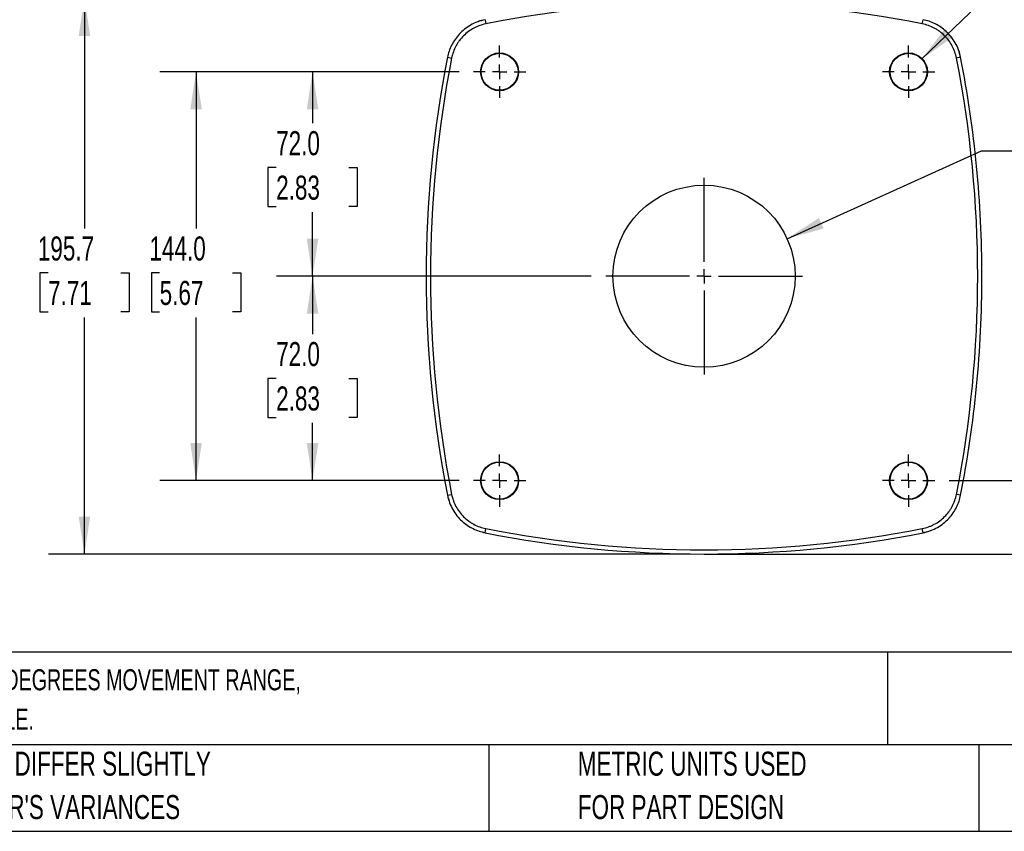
# Model space of a CAD drawing. Header units: millimetres. Extents: x 25 to 1092, y 25 to 838.
# Tile 2 of 41: x 317 to 664, y 25 to 311. Entities that reach past the tile are written whole.
import ezdxf

# ---------------------------------------------------------------- set-up
doc = ezdxf.new("R2010")
doc.units = ezdxf.units.MM
doc.header["$LTSCALE"] = 4
doc.linetypes.add('CENTERX2', pattern=[20.32, 12.7, -2.54, 2.54, -2.54])
doc.layers.add('CENTER', color=40, linetype='CENTERX2')
doc.layers.add('DIMENSIONS', color=140, linetype='Continuous', lineweight=25)
doc.layers.add('TEXT', color=140, linetype='Continuous', lineweight=25)
doc.styles.add('SLDTEXTSTYLE0', font='TXT', dxfattribs={"width": 0.7})
doc.dimstyles.new('SLDDIMSTYLE1', dxfattribs={"dimtxt": 8.632031, "dimasz": 13.208, "dimexe": 0, "dimexo": 0.0625, "dimgap": 2.158008, "dimtad": 0, "dimtih": 1, "dimtoh": 1, "dimrnd": 1e-09, "dimzin": 12, "dimdsep": 46, "dimtxsty": 'SLDTEXTSTYLE0', "dimsah": 1, "dimcen": 0.09, "dimadec": 0, "dimazin": 3, "dimtfac": 1, "dimtofl": 0, "dimtmove": 0, "dimatfit": 3, "dimfxl": 0, "dimfrac": 2, "dimtolj": 1, "dimtzin": 12, "dimarcsym": 0})
doc.dimstyles.new('SLDDIMSTYLE2', dxfattribs={"dimtxt": 8.632031, "dimasz": 13.208, "dimexe": 0, "dimexo": 0.0625, "dimgap": 2.158008, "dimtad": 0, "dimtih": 1, "dimtoh": 1, "dimrnd": 1e-09, "dimzin": 12, "dimdsep": 46, "dimtxsty": 'SLDTEXTSTYLE0', "dimsah": 1, "dimcen": 0.09, "dimadec": 0, "dimazin": 3, "dimtfac": 1, "dimtmove": 0, "dimatfit": 0, "dimfxl": 0, "dimfrac": 2, "dimtolj": 1, "dimtzin": 12, "dimarcsym": 0})
doc.dimstyles.new('SLDDIMSTYLE4', dxfattribs={"dimtxt": 8.632031, "dimasz": 13.208, "dimexe": 0, "dimexo": 0.0625, "dimgap": 2.158008, "dimtad": 0, "dimtih": 1, "dimtoh": 1, "dimrnd": 1e-09, "dimzin": 4, "dimdsep": 46, "dimtxsty": 'SLDTEXTSTYLE0', "dimsah": 1, "dimcen": 0, "dimadec": 0, "dimazin": 1, "dimtfac": 1, "dimtofl": 0, "dimtmove": 0, "dimatfit": 3, "dimfxl": 0, "dimfrac": 2, "dimtolj": 1, "dimtzin": 12, "dimarcsym": 0})
doc.dimstyles.new('SLDDIMSTYLE5', dxfattribs={"dimtxt": 8.632031, "dimasz": 13.208, "dimexe": 0, "dimexo": 0.0625, "dimgap": 2.158008, "dimtad": 0, "dimtih": 1, "dimtoh": 1, "dimrnd": 1e-09, "dimzin": 12, "dimdsep": 46, "dimtxsty": 'SLDTEXTSTYLE0', "dimsah": 1, "dimcen": 0, "dimadec": 0, "dimazin": 3, "dimtfac": 1, "dimtofl": 0, "dimtmove": 0, "dimatfit": 3, "dimfxl": 0, "dimfrac": 2, "dimtolj": 1, "dimtzin": 12, "dimarcsym": 0})
doc.dimstyles.new('SLDDIMSTYLE6', dxfattribs={"dimtxt": 8.632031, "dimasz": 13.208, "dimexe": 0, "dimexo": 0.0625, "dimgap": 2.158008, "dimtad": 0, "dimtih": 1, "dimtoh": 1, "dimrnd": 1e-09, "dimzin": 4, "dimdsep": 46, "dimtxsty": 'SLDTEXTSTYLE0', "dimsah": 1, "dimcen": 0.09, "dimadec": 0, "dimazin": 1, "dimtfac": 1, "dimtofl": 0, "dimtmove": 0, "dimatfit": 3, "dimfxl": 0, "dimfrac": 2, "dimtolj": 1, "dimtzin": 12, "dimarcsym": 0})

# ---------------------------------------------------------------- blocks, each defined once
blk = doc.blocks.new('_D_8')
at = {"layer": 'DIMENSIONS'}
for p, q in [((687.46, 176.79), (675.3, 176.79)), ((675.3, 176.79), (675.3, 148.91)), ((703.02, 176.79), (700.13, 176.79)), ((700.13, 176.79), (700.13, 163.07)), ((728.67, 176.79), (731.57, 176.79)), ((731.57, 176.79), (731.57, 163.07)), ((700.13, 163.07), (703.02, 163.07)), ((731.57, 163.07), (728.67, 163.07)), ((644.68, 148.91), (688, 148.91)), ((563.47, 123.04), (688, 123.04)), ((675.3, 123.04), (675.3, 97.64))]:
    blk.add_line(p, q, dxfattribs=at)
for points in [[(675.3, 148.91), (677.33, 162.11), (673.27, 162.11)], [(675.3, 123.04), (673.27, 109.84), (677.33, 109.84)]]:
    blk.add_solid(points, dxfattribs=at)
at = {"layer": 'DIMENSIONS', "char_height": 8.467, "attachment_point": 1, "style": 'SLDTEXTSTYLE0'}
for s, insert in [('25.9', (703.02, 189.64)), ('1.02', (703.02, 173.98))]:
    blk.add_mtext(s, dxfattribs=dict(at, insert=insert))
blk = doc.blocks.new('_D_9')
at = {"layer": 'DIMENSIONS'}
for p, q in [((553.31, 318.76), (327.5, 318.76)), ((340.2, 318.76), (340.2, 237.72)), ((327.38, 222.07), (324.48, 222.07)), ((324.48, 222.07), (324.48, 208.35)), ((353.03, 222.07), (355.92, 222.07)), ((355.92, 222.07), (355.92, 208.35)), ((324.48, 208.35), (327.38, 208.35)), ((355.92, 208.35), (353.03, 208.35)), ((340.2, 123.04), (340.2, 206.42)), ((553.31, 123.04), (327.5, 123.04))]:
    blk.add_line(p, q, dxfattribs=at)
for points in [[(340.2, 318.76), (338.17, 305.56), (342.23, 305.56)], [(340.2, 123.04), (342.23, 136.25), (338.17, 136.25)]]:
    blk.add_solid(points, dxfattribs=at)
at = {"layer": 'DIMENSIONS', "char_height": 8.467, "attachment_point": 1, "style": 'SLDTEXTSTYLE0'}
for s, insert in [('195.7', (323.78, 234.91)), ('7.71', (327.38, 219.26))]:
    blk.add_mtext(s, dxfattribs=dict(at, insert=insert))
blk = doc.blocks.new('_D_10')
at = {"layer": 'DIMENSIONS'}
for p, q in [((700.71, 339.38), (697.81, 339.38)), ((697.81, 339.38), (697.81, 325.67)), ((726.36, 339.38), (729.26, 339.38)), ((729.26, 339.38), (729.26, 325.67)), ((635.07, 297.42), (665.62, 326.85)), ((665.62, 326.85), (687.84, 326.85)), ((697.81, 325.67), (700.71, 325.67)), ((729.26, 325.67), (726.36, 325.67))]:
    blk.add_line(p, q, dxfattribs=at)
blk.add_solid([(635.07, 297.42), (645.99, 305.12), (643.17, 308.05)], dxfattribs=at)
at = {"layer": 'DIMENSIONS', "char_height": 8.467, "attachment_point": 1, "style": 'SLDTEXTSTYLE0'}
for s, insert in [('%%c', (694.19, 352.23)), ('13.0', (707.22, 352.23)), ('0.51', (700.71, 336.58)), ('(4X)', (700.95, 320.93))]:
    blk.add_mtext(s, dxfattribs=dict(at, insert=insert))
blk = doc.blocks.new('_D_11')
at = {"layer": 'DIMENSIONS'}
for p, q in [((700.71, 284.47), (697.81, 284.47)), ((697.81, 284.47), (697.81, 270.75)), ((726.36, 284.47), (729.26, 284.47)), ((729.26, 284.47), (729.26, 270.75)), ((697.81, 270.75), (700.71, 270.75)), ((729.26, 270.75), (726.36, 270.75)), ((587.62, 234.12), (656.12, 265.08)), ((656.12, 265.08), (678.34, 265.08))]:
    blk.add_line(p, q, dxfattribs=at)
blk.add_solid([(587.62, 234.12), (600.49, 237.71), (598.81, 241.41)], dxfattribs=at)
at = {"layer": 'DIMENSIONS', "char_height": 8.467, "attachment_point": 1, "style": 'SLDTEXTSTYLE0'}
for s, insert in [('%%c', (694.19, 297.32)), ('64.2', (707.22, 297.32)), ('2.53', (700.71, 281.67)), ('THROUGH', (684.69, 266.02)), ('BASE', (698.38, 252.3))]:
    blk.add_mtext(s, dxfattribs=dict(at, insert=insert))
blk = doc.blocks.new('_D_12')
at = {"layer": 'DIMENSIONS'}
for p, q in [((472.1, 292.91), (407.82, 292.91)), ((420.52, 292.91), (420.52, 274.8)), ((407.7, 259.15), (404.8, 259.15)), ((404.8, 259.15), (404.8, 245.43)), ((433.35, 259.15), (436.25, 259.15)), ((436.25, 259.15), (436.25, 245.43)), ((404.8, 245.43), (407.7, 245.43)), ((420.52, 220.91), (420.52, 243.5)), ((436.25, 245.43), (433.35, 245.43)), ((518.69, 220.91), (407.82, 220.91))]:
    blk.add_line(p, q, dxfattribs=at)
for points in [[(420.52, 292.91), (418.49, 279.7), (422.56, 279.7)], [(420.52, 220.91), (422.56, 234.11), (418.49, 234.11)]]:
    blk.add_solid(points, dxfattribs=at)
at = {"layer": 'DIMENSIONS', "char_height": 8.467, "attachment_point": 1, "style": 'SLDTEXTSTYLE0'}
for s, insert in [('72.0', (407.7, 272)), ('2.83', (407.7, 256.35))]:
    blk.add_mtext(s, dxfattribs=dict(at, insert=insert))
blk = doc.blocks.new('_D_13')
at = {"layer": 'DIMENSIONS'}
for p, q in [((518.69, 220.91), (407.82, 220.91)), ((420.52, 220.91), (420.52, 200.53)), ((407.7, 184.88), (404.8, 184.88)), ((404.8, 184.88), (404.8, 171.16)), ((433.35, 184.88), (436.25, 184.88)), ((436.25, 184.88), (436.25, 171.16)), ((404.8, 171.16), (407.7, 171.16)), ((436.25, 171.16), (433.35, 171.16)), ((420.52, 148.91), (420.52, 169.23)), ((472.1, 148.91), (407.82, 148.91))]:
    blk.add_line(p, q, dxfattribs=at)
for points in [[(420.52, 220.91), (418.49, 207.7), (422.56, 207.7)], [(420.52, 148.91), (422.56, 162.11), (418.49, 162.11)]]:
    blk.add_solid(points, dxfattribs=at)
at = {"layer": 'DIMENSIONS', "char_height": 8.467, "attachment_point": 1, "style": 'SLDTEXTSTYLE0'}
for s, insert in [('72.0', (407.7, 197.73)), ('2.83', (407.7, 182.08))]:
    blk.add_mtext(s, dxfattribs=dict(at, insert=insert))
blk = doc.blocks.new('_D_14')
at = {"layer": 'DIMENSIONS'}
for p, q in [((472.1, 292.91), (366.8, 292.91)), ((379.5, 292.91), (379.5, 237.72)), ((366.68, 222.07), (363.78, 222.07)), ((363.78, 222.07), (363.78, 208.35)), ((392.33, 222.07), (395.23, 222.07)), ((395.23, 222.07), (395.23, 208.35)), ((363.78, 208.35), (366.68, 208.35)), ((395.23, 208.35), (392.33, 208.35)), ((379.5, 148.91), (379.5, 206.42)), ((472.1, 148.91), (366.8, 148.91))]:
    blk.add_line(p, q, dxfattribs=at)
for points in [[(379.5, 292.91), (377.47, 279.7), (381.53, 279.7)], [(379.5, 148.91), (381.53, 162.11), (377.47, 162.11)]]:
    blk.add_solid(points, dxfattribs=at)
at = {"layer": 'DIMENSIONS', "char_height": 8.467, "attachment_point": 1, "style": 'SLDTEXTSTYLE0'}
for s, insert in [('144.0', (363.09, 234.91)), ('5.67', (366.68, 219.26))]:
    blk.add_mtext(s, dxfattribs=dict(at, insert=insert))
blk = doc.blocks.new('SW_CENTERMARKSYMBOL_1')
at = {"layer": 'CENTER', "color": 0}
for p, q in [((0, 5.08), (0, 34.62)), ((-5.08, 0), (-34.62, 0)), ((0, 0), (-2.54, 0)), ((0, 0), (0, 2.54)), ((0, 0), (0, -2.54)), ((0, 0), (2.54, 0)), ((5.08, 0), (34.62, 0)), ((0, -5.08), (0, -34.62))]:
    blk.add_line(p, q, dxfattribs=at)
blk = doc.blocks.new('SW_CENTERMARKSYMBOL_2')
at = {"layer": 'CENTER', "color": 0}
for p, q in [((0, 5.08), (0, 9.21)), ((-5.08, 0), (-9.21, 0)), ((0, 0), (-2.54, 0)), ((0, 0), (0, 2.54)), ((0, 0), (0, -2.54)), ((0, 0), (2.54, 0)), ((5.08, 0), (9.21, 0)), ((0, -5.08), (0, -9.21))]:
    blk.add_line(p, q, dxfattribs=at)
blk = doc.blocks.new('SW_CENTERMARKSYMBOL_3')
at = {"layer": 'CENTER', "color": 0}
for p, q in [((0, 5.08), (0, 9.21)), ((-5.08, 0), (-9.21, 0)), ((0, 0), (-2.54, 0)), ((0, 0), (0, 2.54)), ((0, 0), (0, -2.54)), ((0, 0), (2.54, 0)), ((5.08, 0), (9.21, 0)), ((0, -5.08), (0, -9.21))]:
    blk.add_line(p, q, dxfattribs=at)
blk = doc.blocks.new('SW_CENTERMARKSYMBOL_4')
at = {"layer": 'CENTER', "color": 0}
for p, q in [((0, 5.08), (0, 9.21)), ((-5.08, 0), (-9.21, 0)), ((0, 0), (-2.54, 0)), ((0, 0), (0, 2.54)), ((0, 0), (0, -2.54)), ((0, 0), (2.54, 0)), ((5.08, 0), (9.21, 0)), ((0, -5.08), (0, -9.21))]:
    blk.add_line(p, q, dxfattribs=at)
blk = doc.blocks.new('SW_CENTERMARKSYMBOL_5')
at = {"layer": 'CENTER', "color": 0}
for p, q in [((0, 5.08), (0, 9.21)), ((-5.08, 0), (-9.21, 0)), ((0, 0), (-2.54, 0)), ((0, 0), (0, 2.54)), ((0, 0), (0, -2.54)), ((0, 0), (2.54, 0)), ((5.08, 0), (9.21, 0)), ((0, -5.08), (0, -9.21))]:
    blk.add_line(p, q, dxfattribs=at)

msp = doc.modelspace()

# ---------------------------------------------------------------- linework, layer by layer
for p, q in [((481.276, 311.258), (481.564, 309.792)), ((635.211, 309.792), (635.499, 311.258)), ((636.494, 310.985), (635.499, 311.258)), ((468.309, 299.013), (468.036, 298.018)), ((468.036, 298.018), (469.502, 297.73)), ((648.739, 298.018), (647.273, 297.73)), ((468.036, 143.795), (469.502, 144.083)), ((648.739, 143.795), (647.273, 144.083)), ((648.466, 142.8), (648.739, 143.795)), ((481.276, 130.555), (481.564, 132.021)), ((635.499, 130.555), (635.211, 132.021)), ((480.281, 130.828), (481.276, 130.555))]:
    msp.add_line(p, q)
for centre, radius in [((486.388, 292.906), 6.67), ((486.388, 292.906), 6.507), ((630.388, 292.906), 6.67), ((630.388, 292.906), 6.507), ((558.388, 220.906), 32.075), ((486.388, 148.906), 6.67), ((486.388, 148.906), 6.507), ((630.388, 148.906), 6.67), ((630.388, 148.906), 6.507)]:
    msp.add_circle(centre, radius)
for centre, start, end in [((860.388, 220.906), 168.88097, 191.11903), ((256.388, 220.906), 0, 11.11903), ((256.388, 220.906), 348.88097, 0), ((558.388, 522.906), 258.88097, 281.11903)]:
    msp.add_arc(centre, 399.863, start, end)
for points in [[(635.211, 309.792), (584.481, 319.762), (532.294, 319.762), (481.564, 309.792)], [(469.502, 297.73), (459.532, 247), (459.532, 194.813), (469.502, 144.083)], [(647.273, 144.083), (657.243, 194.813), (657.243, 247), (647.273, 297.73)], [(481.564, 132.021), (532.294, 122.051), (584.481, 122.051), (635.211, 132.021)]]:
    msp.add_open_spline(points, degree=3)
for points, knots in [([(481.278, 311.249), (480.38, 311.028), (478.616, 310.595), (476.187, 309.431), (474.029, 307.977), (472.18, 306.259), (470.647, 304.347), (469.453, 302.305), (468.557, 300.191), (468.214, 298.734), (468.045, 298.016)], [0, 0, 0, 0, 0.1394381, 0.2741582, 0.4046774, 0.5318547, 0.6543613, 0.7739235, 0.8886549, 1, 1, 1, 1]), ([(481.564, 309.792), (480.818, 309.645), (480.087, 309.444), (479.015, 309.062), (478.661, 308.921), (477.971, 308.615), (477.633, 308.45), (476.64, 307.92), (476.006, 307.519), (474.795, 306.622), (474.216, 306.122), (473.153, 305.057), (472.664, 304.489), (471.994, 303.583), (471.781, 303.273), (471.377, 302.633), (471.186, 302.303), (470.299, 300.635), (469.796, 299.222), (469.502, 297.73)], [0, 0, 0, 0, 0.125, 0.125, 0.1875, 0.1875, 0.25, 0.25, 0.375, 0.375, 0.5, 0.5, 0.625, 0.625, 0.6875, 0.6875, 0.75, 0.75, 1, 1, 1, 1]), ([(481.276, 311.258), (480.455, 311.091), (479.57, 310.911), (478.752, 310.544), (478.693, 310.517)], [0, 0, 0, 0, 0.927646, 1, 1, 1, 1]), ([(647.273, 297.73), (647.126, 298.476), (646.925, 299.207), (646.543, 300.279), (646.402, 300.633), (646.096, 301.323), (645.932, 301.661), (645.402, 302.654), (645.001, 303.288), (644.103, 304.499), (643.603, 305.078), (642.538, 306.141), (641.97, 306.63), (641.065, 307.3), (640.754, 307.513), (640.114, 307.917), (639.784, 308.108), (638.116, 308.995), (636.703, 309.498), (635.211, 309.792)], [0, 0, 0, 0, 0.125, 0.125, 0.1875, 0.1875, 0.25, 0.25, 0.375, 0.375, 0.5, 0.5, 0.625, 0.625, 0.6875, 0.6875, 0.75, 0.75, 1, 1, 1, 1]), ([(648.73, 298.016), (648.509, 298.914), (648.076, 300.678), (646.912, 303.107), (645.458, 305.265), (643.74, 307.114), (641.828, 308.647), (639.786, 309.841), (637.672, 310.737), (636.215, 311.08), (635.497, 311.249)], [0, 0, 0, 0, 0.1394381, 0.2741582, 0.4046774, 0.5318547, 0.6543613, 0.7739235, 0.8886549, 1, 1, 1, 1]), ([(648.739, 298.018), (648.572, 298.839), (648.392, 299.724), (648.025, 300.542), (647.998, 300.601)], [0, 0, 0, 0, 0.927646, 1, 1, 1, 1]), ([(468.036, 143.795), (468.203, 142.974), (468.383, 142.089), (468.75, 141.271), (468.777, 141.212)], [0, 0, 0, 0, 0.92764604, 1, 1, 1, 1]), ([(468.045, 143.797), (468.266, 142.899), (468.699, 141.135), (469.863, 138.706), (471.317, 136.548), (473.035, 134.698), (474.947, 133.166), (476.989, 131.971), (479.103, 131.075), (480.56, 130.733), (481.278, 130.564)], [0, 0, 0, 0, 0.1394381, 0.2741582, 0.4046774, 0.5318547, 0.6543613, 0.7739235, 0.8886549, 1, 1, 1, 1]), ([(469.502, 144.083), (469.649, 143.337), (469.85, 142.606), (470.232, 141.534), (470.373, 141.18), (470.679, 140.49), (470.844, 140.152), (471.374, 139.159), (471.775, 138.525), (472.672, 137.314), (473.172, 136.735), (474.237, 135.672), (474.805, 135.183), (475.711, 134.513), (476.022, 134.3), (476.661, 133.896), (476.991, 133.705), (478.659, 132.817), (480.072, 132.314), (481.564, 132.021)], [0, 0, 0, 0, 0.125, 0.125, 0.1875, 0.1875, 0.25, 0.25, 0.375, 0.375, 0.5, 0.5, 0.625, 0.625, 0.6875, 0.6875, 0.75, 0.75, 1, 1, 1, 1]), ([(635.211, 132.021), (635.957, 132.168), (636.688, 132.369), (637.761, 132.751), (638.114, 132.892), (638.804, 133.198), (639.142, 133.362), (640.135, 133.893), (640.769, 134.293), (641.98, 135.191), (642.559, 135.691), (643.622, 136.756), (644.111, 137.324), (644.781, 138.229), (644.994, 138.54), (645.398, 139.18), (645.589, 139.51), (646.477, 141.178), (646.98, 142.591), (647.273, 144.083)], [0, 0, 0, 0, 0.125, 0.125, 0.1875, 0.1875, 0.25, 0.25, 0.375, 0.375, 0.5, 0.5, 0.625, 0.625, 0.6875, 0.6875, 0.75, 0.75, 1, 1, 1, 1]), ([(635.497, 130.564), (636.395, 130.785), (638.159, 131.218), (640.588, 132.382), (642.746, 133.836), (644.596, 135.554), (646.128, 137.466), (647.323, 139.508), (648.219, 141.622), (648.561, 143.079), (648.73, 143.797)], [0, 0, 0, 0, 0.1394381, 0.2741582, 0.4046774, 0.5318547, 0.6543613, 0.7739235, 0.8886549, 1, 1, 1, 1]), ([(635.499, 130.555), (636.32, 130.722), (637.205, 130.902), (638.023, 131.269), (638.082, 131.296)], [0, 0, 0, 0, 0.92764604, 1, 1, 1, 1])]:
    msp.add_open_spline(points, degree=3, knots=knots)
at = {"layer": 'DIMENSIONS'}
msp.add_line((558.388, 123.043), (615.378, 123.043), dxfattribs=at)
at = {"layer": 'TEXT'}
for p, q in [((1092.2, 88.504), (25.4, 88.504)), ((623.036, 88.504), (623.036, 55.88)), ((1092.2, 55.88), (25.4, 55.88)), ((482.586, 55.88), (482.586, 25.4)), ((655.121, 55.88), (655.121, 25.4)), ((25.4, 25.4), (1092.2, 25.4))]:
    msp.add_line(p, q, dxfattribs=at)

# ---------------------------------------------------------------- block references
at = {"layer": 'CENTER'}
for name, p in [('SW_CENTERMARKSYMBOL_2', (486.388, 292.906)), ('SW_CENTERMARKSYMBOL_5', (630.388, 292.906)), ('SW_CENTERMARKSYMBOL_1', (558.388, 220.906)), ('SW_CENTERMARKSYMBOL_3', (486.388, 148.906)), ('SW_CENTERMARKSYMBOL_4', (630.388, 148.906))]:
    msp.add_blockref(name, p, dxfattribs=at)

# ---------------------------------------------------------------- texts
at = {"layer": 'TEXT', "attachment_point": 1, "style": 'SLDTEXTSTYLE0'}
for s, insert, char_height in [('TEKNOKOL SUSPENSION ARM FITTING, STRAIGHT TOP-MOUNT SWIVEL BASE, 310 DEGREES MOVEMENT RANGE,', (31.863, 82.481), 7.40833), ('ALUMINUM, RAL 7035 LIGHT GRAY. FOR USE WITH TK120 SUSPENSION ARM PROFILE.', (31.863, 68.603), 7.40833), ('PART DIMENSIONS MAY DIFFER SLIGHTLY', (220.477, 53.456), 8.46667), ('METRIC UNITS USED', (513.913, 53.456), 8.46667), ("DUE TO MANUFACTURER'S VARIANCES", (220.477, 38.167), 8.46667), ('FOR PART DESIGN', (513.913, 38.167), 8.46667)]:
    msp.add_mtext(s, dxfattribs=dict(at, insert=insert, char_height=char_height))

# ---------------------------------------------------------------- dimensions: what is measured, and where the dimension line sits
at = {"layer": 'DIMENSIONS'}
for p1, p2, text, dimstyle, picture, middle in [((625.702, 288.392), (635.073, 297.421), '<>\\P(4X)', 'SLDDIMSTYLE4', '_D_10', (713.534, 331.31)), ((529.159, 207.696), (587.616, 234.117), '<>\\PTHROUGH\\PBASE', 'SLDDIMSTYLE5', '_D_11', (713.534, 269.539))]:
    dim = msp.add_diameter_dim_2p(p1=p1, p2=p2, text=text, dimstyle=dimstyle, dxfattribs=at)
    dim.commit()
    dim.dimension.update_dxf_attribs({"geometry": picture, "text_midpoint": middle, "dimtype": 163})
for base, p1, p2, dimstyle, picture, middle in [((340.201, 123.043), (558.388, 318.764), (558.388, 123.043), 'SLDDIMSTYLE1', '_D_9', (340.201, 222.068)), ((379.501, 148.906), (477.177, 292.906), (477.177, 148.906), 'SLDDIMSTYLE6', '_D_14', (379.501, 222.068)), ((420.524, 292.906), (523.772, 220.906), (477.177, 292.906), 'SLDDIMSTYLE6', '_D_12', (420.524, 259.152)), ((420.524, 148.906), (523.772, 220.906), (477.177, 148.906), 'SLDDIMSTYLE6', '_D_13', (420.524, 184.883)), ((675.298, 148.906), (558.388, 123.043), (639.598, 148.906), 'SLDDIMSTYLE2', '_D_8', (675.298, 176.789))]:
    dim = msp.add_linear_dim(base=base, p1=p1, p2=p2, angle=90, dimstyle=dimstyle, dxfattribs=at)
    dim.commit()
    dim.dimension.update_dxf_attribs({"geometry": picture, "text_midpoint": middle, "dimtype": 160})

doc.saveas('drawing.dxf')
